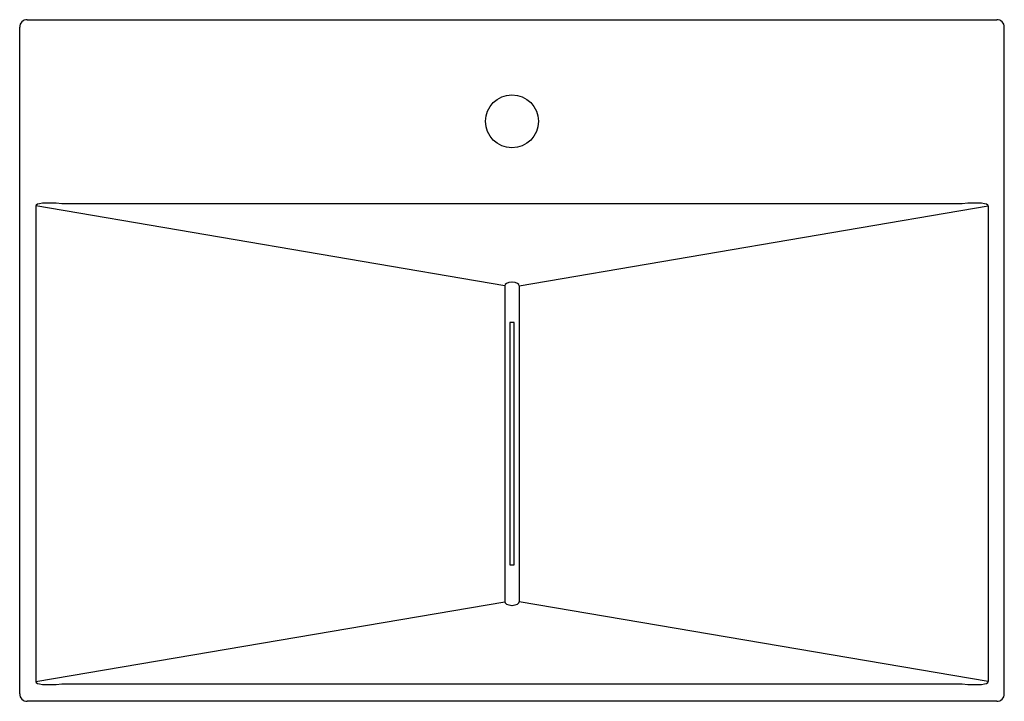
# Model space of a CAD drawing. Header units: millimetres. Extents: x 4761.286 to 4761.936, y 2418.533 to 2418.983.
import ezdxf

# ---------------------------------------------------------------- set-up
doc = ezdxf.new("R2010")
doc.units = ezdxf.units.MM
doc.layers.add('SANINDUSA', color=3, linetype='Continuous')

msp = doc.modelspace()

# ---------------------------------------------------------------- linework, layer by layer
at = {"layer": 'SANINDUSA'}
for p, q in [((4761.29063, 2418.98252), (4761.93063, 2418.98252)), ((4761.28563, 2418.53752), (4761.28563, 2418.97752)), ((4761.93563, 2418.53752), (4761.93563, 2418.97752)), ((4761.29628, 2418.85954), (4761.29628, 2418.5455)), ((4761.60586, 2418.80675), (4761.29628, 2418.85954)), ((4761.90772, 2418.86105), (4761.31355, 2418.86105)), ((4761.61541, 2418.80675), (4761.92499, 2418.85954)), ((4761.92499, 2418.85954), (4761.92499, 2418.5455)), ((4761.60586, 2418.80675), (4761.60586, 2418.5983)), ((4761.61541, 2418.80675), (4761.61541, 2418.5983)), ((4761.61213, 2418.78252), (4761.60913, 2418.78252)), ((4761.60913, 2418.78252), (4761.60913, 2418.62253)), ((4761.61213, 2418.62253), (4761.61213, 2418.78252)), ((4761.60913, 2418.62253), (4761.61213, 2418.62253)), ((4761.29628, 2418.5455), (4761.60586, 2418.5983)), ((4761.92499, 2418.5455), (4761.61541, 2418.5983)), ((4761.31355, 2418.54399), (4761.90772, 2418.54399)), ((4761.93063, 2418.53252), (4761.29063, 2418.53252))]:
    msp.add_line(p, q, dxfattribs=at)
msp.add_circle((4761.61063, 2418.91542), 0.0175, dxfattribs=at)
for centre, start, end in [((4761.29063, 2418.97752), 90, 180), ((4761.93063, 2418.97752), 0, 90), ((4761.29063, 2418.53752), 180, 270), ((4761.93063, 2418.53752), 270, 0)]:
    msp.add_arc(centre, 0.005, start, end, dxfattribs=at)
for centre, major_axis, ratio, start_param, end_param in [((4761.33323, 2418.85346), (0.03695, -0.0063), 0.13338, 2.155068, 3.185544), ((4761.88804, 2418.85346), (0.03695, 0.0063), 0.13338, 6.239233, 7.269709), ((4761.62499, 2418.80371), (0.01911, -0.00326), 0.257888, 2.463471, 3.185544), ((4761.59628, 2418.80371), (0.01911, 0.00326), 0.257888, 6.239233, 6.961307), ((4761.62499, 2418.60134), (0.01911, 0.00326), 0.257888, 3.097641, 3.819714), ((4761.59628, 2418.60134), (0.01911, -0.00326), 0.257888, 5.605064, 6.327137), ((4761.33323, 2418.55158), (0.03695, 0.0063), 0.13338, 3.097641, 4.128117), ((4761.88804, 2418.55158), (0.03695, -0.0063), 0.13338, 5.296661, 6.327137)]:
    msp.add_ellipse(centre, major_axis=major_axis, ratio=ratio, start_param=start_param, end_param=end_param, dxfattribs=at)

doc.saveas('drawing.dxf')
